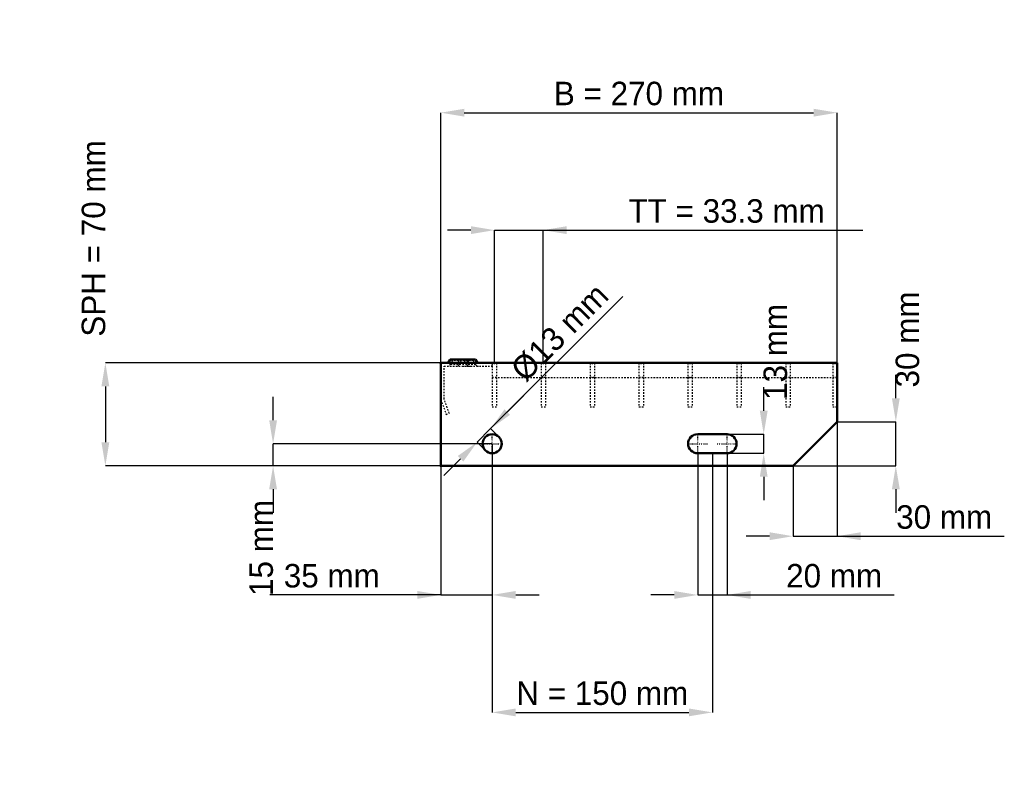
# Model space of a CAD drawing. Header units: millimetres. Extents: x -287 to 384, y -205 to 304.
import ezdxf

# ---------------------------------------------------------------- set-up
doc = ezdxf.new("R2010")
doc.units = ezdxf.units.MM
doc.linetypes.add('Center', pattern=[1.5, 0.45, -0.5, 0.05, -0.5])
doc.linetypes.add('Dashed', pattern=[2, 1, -1])
for name, color, linetype, lineweight in [('2d ConnectionPoints', 7, 'Continuous', 50), ('AM_0', 7, 'Continuous', 50), ('AM_5', 3, 'Continuous', 25), ('AM_7', 7, 'Center', 25), ('AM_9', 6, 'Dashed', 25)]:
    doc.layers.add(name, color=color, linetype=linetype, lineweight=lineweight)
doc.dimstyles.new('ISO-25', dxfattribs={"dimtxt": 2.5, "dimasz": 2.5, "dimexe": 1.25, "dimexo": 0.625, "dimtad": 1, "dimtxsty": 'Standard', "dimcen": 2.5, "dimadec": 0, "dimazin": 0, "dimtfac": 1, "dimtmove": 0, "dimatfit": 3, "dimfxl": 1, "dimarcsym": 0})

# ---------------------------------------------------------------- blocks, each defined once
blk = doc.blocks.new('1_270_3_33_33_6_VERTICAL_0_in_L10002358PX3330333350_0')
at = {"layer": 'AM_9'}
blk.add_line((35, 60), (270, 60), dxfattribs=at)
blk = doc.blocks.new('2_800_350_33_33_2_6_3_FRONT_0_in_L10002358PX3330333350_0')
at = {"layer": 'AM_0'}
for p, q in [((6.43, 72.46), (5.01, 70)), ((6.43, 72.46), (23.57, 72.46)), ((18.99, 70), (17.57, 72.46)), ((24.99, 70), (23.57, 72.46))]:
    blk.add_line(p, q, dxfattribs=at)
at = {"layer": 'AM_7'}
for p, q in [((12, 73), (12, 67.5)), ((18, 73), (18, 67.5))]:
    blk.add_line(p, q, dxfattribs=at)
at = {"layer": 'AM_9'}
for p, q in [((2.25, 45.4), (2.25, 67.75)), ((2.25, 67.75), (35, 67.75)), ((7.89, 71.62), (6.3, 68.87)), ((23.7, 68.87), (6.3, 68.87)), ((6.43, 72.46), (7.89, 71.62)), ((22.11, 71.62), (7.89, 71.62)), ((12.43, 72.46), (11.01, 70)), ((13.89, 71.62), (12.3, 68.87)), ((12.43, 72.46), (13.89, 71.62)), ((16.11, 71.62), (17.57, 72.46)), ((17.7, 68.87), (16.11, 71.62)), ((19.28, 67.81), (21.08, 67.75)), ((22.11, 71.62), (23.57, 72.46)), ((23.7, 68.87), (22.11, 71.62)), ((35, 67.75), (35, 70)), ((0, 45), (3.64, 35)), ((5.75, 35.77), (2.25, 45.4)), ((3.64, 35), (5.75, 35.77))]:
    blk.add_line(p, q, dxfattribs=at)
blk.add_lwpolyline([(14.92, 67.75), (16.46, 67.8), (18, 67.84), (19.28, 67.81)], dxfattribs=at)
for centre, start, end in [((4.35, 70), 270, 330), ((10.35, 70), 270, 330), ((19.65, 70), 210, 270), ((25.65, 70), 210, 270)]:
    blk.add_arc(centre, 2.25, start, end, dxfattribs=at)
blk = doc.blocks.new('3_800_0_30_33_33_3_3_HORIZONTAL_1_0_in_L10002358PX3330333350_0')
at = {"layer": 'AM_9'}
for p, q in [((267, 70), (267, 40)), ((270, 60), (267, 60)), ((270, 40), (267, 40))]:
    blk.add_line(p, q, dxfattribs=at)
blk = doc.blocks.new('4_800_0_30_33_33_3_3_HORIZONTAL_2_0_in_L10002358PX3330333350_0')
at = {"layer": 'AM_9'}
for p, q in [((234.98, 70), (234.98, 40)), ((237.98, 70), (237.98, 40)), ((237.98, 60), (234.98, 60)), ((237.98, 40), (234.98, 40))]:
    blk.add_line(p, q, dxfattribs=at)
blk = doc.blocks.new('5_800_0_30_33_33_3_3_HORIZONTAL_3_0_in_L10002358PX3330333350_0')
at = {"layer": 'AM_9'}
for p, q in [((201.65, 70), (201.65, 40)), ((204.65, 70), (204.65, 40)), ((204.65, 60), (201.65, 60)), ((204.65, 40), (201.65, 40))]:
    blk.add_line(p, q, dxfattribs=at)
blk = doc.blocks.new('6_800_0_30_33_33_3_3_HORIZONTAL_4_0_in_L10002358PX3330333350_0')
at = {"layer": 'AM_9'}
for p, q in [((168.32, 70), (168.32, 40)), ((171.32, 70), (171.32, 40)), ((171.32, 60), (168.32, 60)), ((171.32, 40), (168.32, 40))]:
    blk.add_line(p, q, dxfattribs=at)
blk = doc.blocks.new('7_800_0_30_33_33_3_3_HORIZONTAL_5_0_in_L10002358PX3330333350_0')
at = {"layer": 'AM_9'}
for p, q in [((134.99, 70), (134.99, 40)), ((137.99, 70), (137.99, 40)), ((137.99, 60), (134.99, 60)), ((137.99, 40), (134.99, 40))]:
    blk.add_line(p, q, dxfattribs=at)
blk = doc.blocks.new('8_800_0_30_33_33_3_3_HORIZONTAL_6_0_in_L10002358PX3330333350_0')
at = {"layer": 'AM_9'}
for p, q in [((101.66, 70), (101.66, 40)), ((104.66, 70), (104.66, 40)), ((104.66, 60), (101.66, 60)), ((104.66, 40), (101.66, 40))]:
    blk.add_line(p, q, dxfattribs=at)
blk = doc.blocks.new('9_800_0_30_33_33_3_3_HORIZONTAL_7_0_in_L10002358PX3330333350_0')
at = {"layer": 'AM_9'}
for p, q in [((68.33, 70), (68.33, 40)), ((71.33, 70), (71.33, 40)), ((71.33, 60), (68.33, 60)), ((71.33, 40), (68.33, 40))]:
    blk.add_line(p, q, dxfattribs=at)
blk = doc.blocks.new('10_800_0_30_33_33_3_3_HORIZONTAL_8_0_in_L10002358PX3330333350_0')
at = {"layer": 'AM_9'}
for p, q in [((35, 70), (35, 40)), ((38, 70), (38, 40)), ((38, 60), (35, 60)), ((38, 40), (35, 40))]:
    blk.add_line(p, q, dxfattribs=at)
blk = doc.blocks.new('11_270_800_350_3_33_33_6_70_3_LEFT_0_in_L10002358PX3330333350_0')
at = {"layer": 'AM_0'}
for p, q in [((270, 70), (0, 70)), ((0, 70), (0, 0)), ((270, 30), (270, 70)), ((240, 0), (270, 30)), ((195, 21.5), (175, 21.5)), ((175, 8.5), (195, 8.5)), ((0, 0), (240, 0))]:
    blk.add_line(p, q, dxfattribs=at)
blk.add_circle((35, 15), 6.5, dxfattribs=at)
for centre, start, end in [((175, 15), 90, 270), ((195, 15), 270, 90)]:
    blk.add_arc(centre, 6.5, start, end, dxfattribs=at)
at = {"layer": 'AM_7'}
for p, q in [((35, 8.175), (35, 21.825)), ((175, 8.175), (175, 21.825)), ((195, 8.175), (195, 21.825)), ((28.175, 15), (41.825, 15)), ((168.175, 15), (181.825, 15)), ((188.175, 15), (201.825, 15))]:
    blk.add_line(p, q, dxfattribs=at)
blk = doc.blocks.new('*D12')
at = {"layer": 'AM_5', "color": 0, "lineweight": -2}
for p, q in [((0, 70), (0, 240.46)), ((16, 240.46), (254, 240.46)), ((270, 70), (270, 240.46))]:
    blk.add_line(p, q, dxfattribs=at)
at = {"layer": 'AM_5', "color": 0}
for points in [[(16, 243.13), (16, 237.79), (0, 240.46)], [(254, 237.79), (254, 243.13), (270, 240.46)]]:
    blk.add_solid(points, dxfattribs=at)
at = {"layer": 'Defpoints', "color": 0}
for p in [(270, 240.46), (0, 70), (270, 70)]:
    blk.add_point(p, dxfattribs=at)
at = {"layer": 'AM_5', "color": 0, "insert": (135, 253.43), "char_height": 16, "attachment_point": 5}
blk.add_mtext('B = 270 mm', dxfattribs=at)
blk = doc.blocks.new('*D13')
at = {"layer": 'AM_5', "color": 0, "lineweight": -2}
for p, q in [((20.5, 160.46), (4.5, 160.46)), ((36.5, 70), (36.5, 160.46)), ((36.5, 160.46), (69.83, 160.46)), ((69.83, 70), (69.83, 160.46)), ((69.83, 160.46), (287.61, 160.46)), ((85.83, 160.46), (101.83, 160.46))]:
    blk.add_line(p, q, dxfattribs=at)
at = {"layer": 'AM_5', "color": 0}
for points in [[(20.5, 157.79), (20.5, 163.13), (36.5, 160.46)], [(85.83, 163.13), (85.83, 157.79), (69.83, 160.46)]]:
    blk.add_solid(points, dxfattribs=at)
at = {"layer": 'Defpoints', "color": 0}
for p in [(69.83, 160.46), (36.5, 70), (69.83, 70)]:
    blk.add_point(p, dxfattribs=at)
at = {"layer": 'AM_5', "color": 0, "insert": (194.72, 173.43), "char_height": 16, "attachment_point": 5}
blk.add_mtext('TT = 33.3 mm', dxfattribs=at)
blk = doc.blocks.new('*D14')
at = {"layer": 'AM_5', "color": 0, "lineweight": -2}
for p, q in [((0, 70), (-228.57, 70)), ((-228.57, 54), (-228.57, 16)), ((0, 0), (-228.57, 0))]:
    blk.add_line(p, q, dxfattribs=at)
at = {"layer": 'AM_5', "color": 0}
for points in [[(-225.9, 54), (-231.24, 54), (-228.57, 70)], [(-231.24, 16), (-225.9, 16), (-228.57, 0)]]:
    blk.add_solid(points, dxfattribs=at)
at = {"layer": 'Defpoints', "color": 0}
for p in [(0, 70), (-228.57, 0), (0, 0)]:
    blk.add_point(p, dxfattribs=at)
at = {"layer": 'AM_5', "color": 0, "insert": (-236.57, 154.8), "char_height": 16, "attachment_point": 5, "rotation": 90}
blk.add_mtext('SPH = 70 mm', dxfattribs=at)
blk = doc.blocks.new('*D15')
at = {"layer": 'AM_5', "color": 0, "lineweight": -2}
for p, q in [((-114.29, 31), (-114.29, 47)), ((35, 15), (-114.29, 15)), ((-114.29, 0), (-114.29, 15)), ((0, 0), (-114.29, 0)), ((-114.29, -16), (-114.29, -32))]:
    blk.add_line(p, q, dxfattribs=at)
at = {"layer": 'AM_5', "color": 0}
for points in [[(-116.95, 31), (-111.62, 31), (-114.29, 15)], [(-111.62, -16), (-116.95, -16), (-114.29, 0)]]:
    blk.add_solid(points, dxfattribs=at)
at = {"layer": 'Defpoints', "color": 0}
for p in [(-114.29, 15), (35, 15), (0, 0)]:
    blk.add_point(p, dxfattribs=at)
at = {"layer": 'AM_5', "color": 0, "insert": (-122.29, -56), "char_height": 16, "attachment_point": 5, "rotation": 90}
blk.add_mtext('15 mm', dxfattribs=at)
blk = doc.blocks.new('*D16')
at = {"layer": 'AM_5', "color": 0, "lineweight": -2}
for p, q in [((35, 15), (35, -88)), ((0, 0), (0, -88)), ((0, -88), (-116.58, -88)), ((-16, -88), (-32, -88)), ((0, -88), (35, -88)), ((51, -88), (67, -88))]:
    blk.add_line(p, q, dxfattribs=at)
at = {"layer": 'AM_5', "color": 0}
for points in [[(-16, -90.67), (-16, -85.33), (0, -88)], [(51, -85.33), (51, -90.67), (35, -88)]]:
    blk.add_solid(points, dxfattribs=at)
at = {"layer": 'Defpoints', "color": 0}
for p in [(35, 15), (0, 0), (35, -88)]:
    blk.add_point(p, dxfattribs=at)
at = {"layer": 'AM_5', "color": 0, "insert": (-74.29, -75.03), "char_height": 16, "attachment_point": 5}
blk.add_mtext('35 mm', dxfattribs=at)
blk = doc.blocks.new('*D17')
at = {"layer": 'AM_5', "color": 0, "lineweight": -2}
for p, q in [((175, 8.5), (175, -88)), ((195, 8.5), (195, -88)), ((159, -88), (143, -88)), ((175, -88), (195, -88)), ((195, -88), (308.96, -88)), ((211, -88), (227, -88))]:
    blk.add_line(p, q, dxfattribs=at)
at = {"layer": 'AM_5', "color": 0}
for points in [[(159, -90.67), (159, -85.33), (175, -88)], [(211, -85.33), (211, -90.67), (195, -88)]]:
    blk.add_solid(points, dxfattribs=at)
at = {"layer": 'Defpoints', "color": 0}
for p in [(175, 8.5), (195, 8.5), (195, -88)]:
    blk.add_point(p, dxfattribs=at)
at = {"layer": 'AM_5', "color": 0, "insert": (267.98, -75.03), "char_height": 16, "attachment_point": 5}
blk.add_mtext('20 mm', dxfattribs=at)
blk = doc.blocks.new('*D18')
at = {"layer": 'AM_5', "color": 0, "lineweight": -2}
for p, q in [((220, 37.5), (220, 53.5)), ((195, 21.5), (220, 21.5)), ((220, 8.5), (220, 21.5)), ((195, 8.5), (220, 8.5)), ((220, -7.5), (220, -23.5))]:
    blk.add_line(p, q, dxfattribs=at)
at = {"layer": 'AM_5', "color": 0}
for points in [[(217.33, 37.5), (222.67, 37.5), (220, 21.5)], [(222.67, -7.5), (217.33, -7.5), (220, 8.5)]]:
    blk.add_solid(points, dxfattribs=at)
at = {"layer": 'Defpoints', "color": 0}
for p in [(195, 21.5), (220, 21.5), (195, 8.5)]:
    blk.add_point(p, dxfattribs=at)
at = {"layer": 'AM_5', "color": 0, "insert": (228, 77.5), "char_height": 16, "attachment_point": 5, "rotation": 90}
blk.add_mtext('13 mm', dxfattribs=at)
blk = doc.blocks.new('*D19')
at = {"layer": 'AM_5', "color": 0, "lineweight": -2}
for p, q in [((310, 46), (310, 62)), ((270, 30), (310, 30)), ((310, 0), (310, 30)), ((240, 0), (310, 0)), ((310, -16), (310, -32))]:
    blk.add_line(p, q, dxfattribs=at)
at = {"layer": 'AM_5', "color": 0}
for points in [[(307.33, 46), (312.67, 46), (310, 30)], [(312.67, -16), (307.33, -16), (310, 0)]]:
    blk.add_solid(points, dxfattribs=at)
at = {"layer": 'Defpoints', "color": 0}
for p in [(270, 30), (310, 30), (240, 0)]:
    blk.add_point(p, dxfattribs=at)
at = {"layer": 'AM_5', "color": 0, "insert": (318, 86), "char_height": 16, "attachment_point": 5, "rotation": 90}
blk.add_mtext('30 mm', dxfattribs=at)
blk = doc.blocks.new('*D20')
at = {"layer": 'AM_5', "color": 0, "lineweight": -2}
for p, q in [((270, 30), (270, -48)), ((240, 0), (240, -48)), ((224, -48), (208, -48)), ((240, -48), (270, -48)), ((270, -48), (383.92, -48)), ((286, -48), (302, -48))]:
    blk.add_line(p, q, dxfattribs=at)
at = {"layer": 'AM_5', "color": 0}
for points in [[(224, -50.67), (224, -45.33), (240, -48)], [(286, -45.33), (286, -50.67), (270, -48)]]:
    blk.add_solid(points, dxfattribs=at)
at = {"layer": 'Defpoints', "color": 0}
for p in [(270, 30), (240, 0), (270, -48)]:
    blk.add_point(p, dxfattribs=at)
at = {"layer": 'AM_5', "color": 0, "insert": (342.96, -35.03), "char_height": 16, "attachment_point": 5}
blk.add_mtext('30 mm', dxfattribs=at)
blk = doc.blocks.new('*D21')
at = {"layer": 'AM_5', "color": 0, "lineweight": -2}
for p, q in [((35, 15), (35, -168)), ((185, 8.5), (185, -168)), ((51, -168), (169, -168))]:
    blk.add_line(p, q, dxfattribs=at)
at = {"layer": 'AM_5', "color": 0}
for points in [[(51, -165.33), (51, -170.67), (35, -168)], [(169, -170.67), (169, -165.33), (185, -168)]]:
    blk.add_solid(points, dxfattribs=at)
at = {"layer": 'Defpoints', "color": 0}
for p in [(35, 15), (185, 8.5), (185, -168)]:
    blk.add_point(p, dxfattribs=at)
at = {"layer": 'AM_5', "color": 0, "insert": (110, -155.03), "char_height": 16, "attachment_point": 5}
blk.add_mtext('N = 150 mm', dxfattribs=at)
blk = doc.blocks.new('*D22')
at = {"layer": 'AM_5', "color": 0, "lineweight": -2}
for p, q in [((33.94, 25.25), (123.95, 115.26)), ((45.25, 36.57), (56.57, 47.88)), ((24.75, 16.06), (33.94, 25.25)), ((39.6, 19.6), (33.94, 25.25)), ((30.4, 10.4), (24.75, 16.06)), ((13.43, 4.75), (2.12, -6.57))]:
    blk.add_line(p, q, dxfattribs=at)
at = {"layer": 'AM_5', "color": 0}
for points in [[(43.37, 38.45), (47.14, 34.68), (33.94, 25.25)], [(15.32, 2.86), (11.55, 6.63), (24.75, 16.06)]]:
    blk.add_solid(points, dxfattribs=at)
at = {"layer": 'Defpoints', "color": 0}
for p in [(33.94, 25.25), (39.6, 19.6), (30.4, 10.4)]:
    blk.add_point(p, dxfattribs=at)
at = {"layer": 'AM_5', "color": 0, "insert": (81.09, 90.74), "char_height": 16, "attachment_point": 5, "rotation": 45}
blk.add_mtext('Ø13 mm', dxfattribs=at)

msp = doc.modelspace()

# ---------------------------------------------------------------- linework, layer by layer
at = {"layer": '2d ConnectionPoints'}
for p in [(0, 70), (0, 70), (0, 70), (0, 70), (0, 70), (0, 70), (35, 70), (36.5, 70), (36.5, 70), (69.83, 70), (69.83, 70), (103.16, 70), (103.16, 70), (136.49, 70), (136.49, 70), (169.82, 70), (169.82, 70), (203.15, 70), (203.15, 70), (236.48, 70), (236.48, 70), (268.5, 70), (0, 0), (0, 0)]:
    msp.add_point(p, dxfattribs=at)

# ---------------------------------------------------------------- block references
for name in ['2_800_350_33_33_2_6_3_FRONT_0_in_L10002358PX3330333350_0', '11_270_800_350_3_33_33_6_70_3_LEFT_0_in_L10002358PX3330333350_0', '10_800_0_30_33_33_3_3_HORIZONTAL_8_0_in_L10002358PX3330333350_0', '9_800_0_30_33_33_3_3_HORIZONTAL_7_0_in_L10002358PX3330333350_0', '8_800_0_30_33_33_3_3_HORIZONTAL_6_0_in_L10002358PX3330333350_0', '7_800_0_30_33_33_3_3_HORIZONTAL_5_0_in_L10002358PX3330333350_0', '6_800_0_30_33_33_3_3_HORIZONTAL_4_0_in_L10002358PX3330333350_0', '5_800_0_30_33_33_3_3_HORIZONTAL_3_0_in_L10002358PX3330333350_0', '4_800_0_30_33_33_3_3_HORIZONTAL_2_0_in_L10002358PX3330333350_0', '3_800_0_30_33_33_3_3_HORIZONTAL_1_0_in_L10002358PX3330333350_0', '1_270_3_33_33_6_VERTICAL_0_in_L10002358PX3330333350_0']:
    msp.add_blockref(name, (0, 0))

# ---------------------------------------------------------------- dimensions: what is measured, and where the dimension line sits
at = {"layer": 'AM_5'}
for base, p1, p2, text, picture, middle in [((270, 240.46), (0, 70), (270, 70), 'B = 270 mm', '*D12', (135, 240.46)), ((69.83, 160.46), (36.5, 70), (69.83, 70), 'TT = 33.3 mm', '*D13', (194.722, 160.46)), ((270, -48), (240, 0), (270, 30), '30 mm', '*D20', (342.96, -48)), ((35, -88), (0, 0), (35, 15), '35 mm', '*D16', (-74.289, -88)), ((185, -168), (35, 15), (185, 8.5), 'N = 150 mm', '*D21', (110, -168)), ((195, -88), (175, 8.5), (195, 8.5), '20 mm', '*D17', (267.982, -88))]:
    dim = msp.add_linear_dim(base=base, p1=p1, p2=p2, text=text, dimstyle='ISO-25', override={"dimtxt": 16, "dimasz": 16, "dimexe": 0, "dimexo": 0, "dimgap": 4.8}, dxfattribs=at)
    dim.commit()
    dim.dimension.update_dxf_attribs({"geometry": picture, "text_midpoint": middle, "dimtype": 160})
for base, p1, p2, text, picture, middle in [((-228.571, 0), (0, 70), (0, 0), 'SPH = 70 mm', '*D14', (-236.571, 154.8)), ((310, 30), (240, 0), (270, 30), '30 mm', '*D19', (318, 86)), ((220, 21.5), (195, 8.5), (195, 21.5), '13 mm', '*D18', (228, 77.5)), ((-114.286, 15), (0, 0), (35, 15), '15 mm', '*D15', (-122.286, -56))]:
    dim = msp.add_linear_dim(base=base, p1=p1, p2=p2, angle=90, text=text, dimstyle='ISO-25', override={"dimtxt": 16, "dimasz": 16, "dimexe": 0, "dimexo": 0, "dimgap": 4.8}, dxfattribs=at)
    dim.commit()
    dim.dimension.update_dxf_attribs({"geometry": picture, "text_midpoint": middle, "dimtype": 160, "text_rotation": 90})
dim = msp.add_linear_dim(base=(33.939, 25.253), p1=(30.404, 10.404), p2=(39.596, 19.596), angle=45, text='Ø13 mm', dimstyle='ISO-25', override={"dimtxt": 16, "dimasz": 16, "dimexe": 0, "dimexo": 0, "dimgap": 4.8}, dxfattribs=at)
dim.commit()
dim.dimension.update_dxf_attribs({"geometry": '*D22', "text_midpoint": (90.259, 81.572), "dimtype": 161})

doc.saveas('drawing.dxf')
